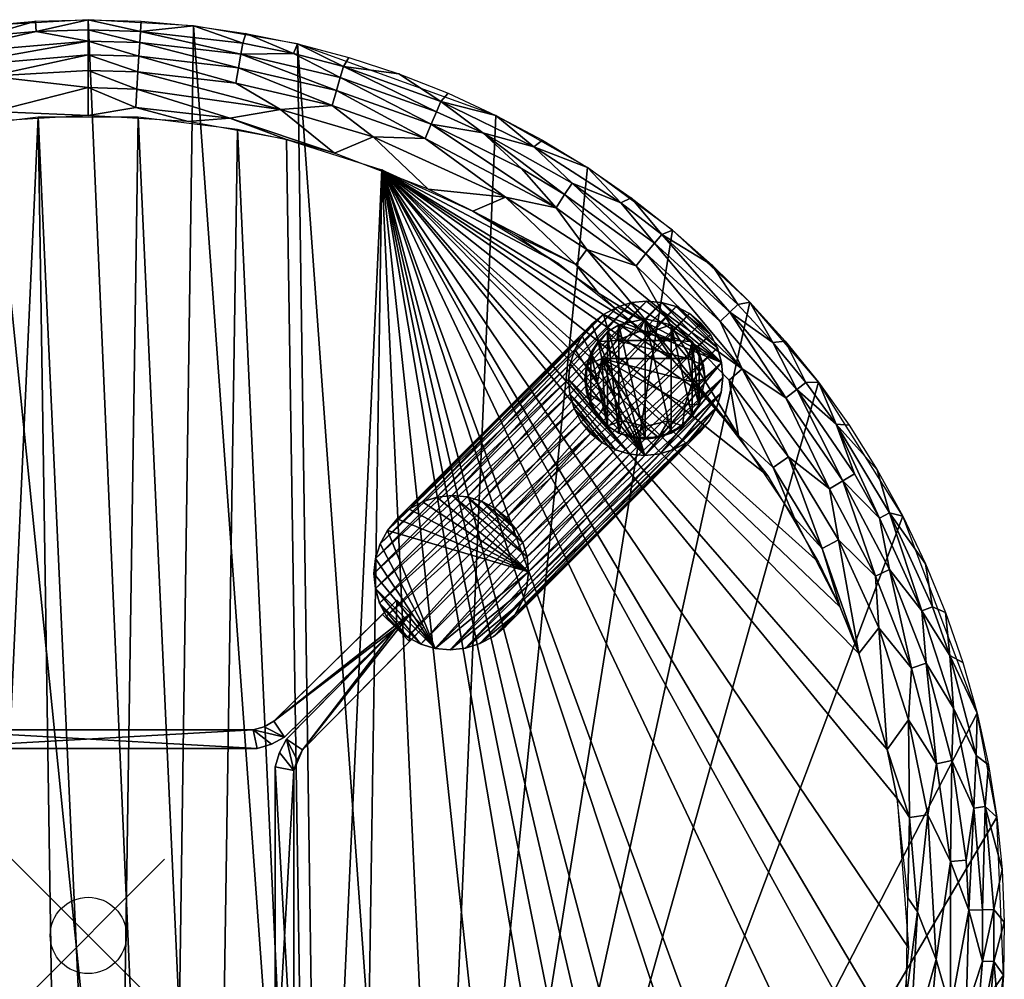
# Model space of a CAD drawing. Header units: inches. Extents: x -12 to 12, y -12 to 12.
# Tile 4 of 4: x -0.9 to 12, y -0.6 to 12. Entities that reach past the tile are written whole.
import ezdxf

# ---------------------------------------------------------------- set-up
doc = ezdxf.new("R2010")
doc.units = ezdxf.units.IN
doc.header["$PDMODE"] = 35
for name, color, linetype in [('AFUTL-3-EDPL', 19, 'Continuous'), ('AFUTL-3-GDPL', 19, 'Continuous'), ('AFUTL-3-HWPT', 4, 'Continuous'), ('AFUTL-3-LGWD', 15, 'Continuous'), ('AFUTL-3-TPWD', 15, 'Continuous')]:
    doc.layers.add(name, color=color, linetype=linetype)

msp = doc.modelspace()

# ---------------------------------------------------------------- linework, layer by layer
msp.add_point((0, 0))

# ---------------------------------------------------------------- meshes
at = {"layer": 'AFUTL-3-EDPL'}
mesh = msp.add_polyface(dxfattribs=at)
corners = [(-3.343, 11.386, 17.692), (-3.301, 11.244, 17.482), (-4.619, 10.93, 17.692), (0, 11.719, 17.482), (0, 11.54, 17.297), (-1.968, 11.371, 17.297), (-3.062, 10.427, 16.931), (-2.596, 10.428, 16.902), (-3.846, 10.034, 16.902), (-1.353, 11.789, 17.692), (-0.683, 11.847, 17.692), (-1.998, 11.547, 17.482), (-1.292, 11.262, 17.141), (0, 11.11, 17.018), (-1.239, 10.797, 16.931), (-3.733, 10.464, 17.018), (-4.451, 9.781, 16.902), (-4.902, 9.97, 17.018), (-4.413, 10.441, 17.141), (-0.691, 11.98, 17.973), (-4.068, 11.289, 17.973), (-2.567, 11.041, 17.141), (-3.251, 11.073, 17.297), (0, 10.746, 16.902), (-2.023, 11.693, 17.692), (-5.039, 9.492, 16.902), (-2.516, 10.821, 17.018), (-4.562, 10.794, 17.482), (-4.492, 10.63, 17.297), (0, 11.336, 17.141), (-2.742, 11.682, 17.973), (-3.411, 11.505, 17.973), (-2.065, 11.821, 17.973), (-1.38, 11.92, 17.973), (0, 12, 17.973), (-4.712, 11.036, 17.973), (-5.17, 10.516, 17.482), (-1.308, 10.666, 16.902), (0, 11.866, 17.692)]
mesh.append_faces([[corners[k] for k in face] for face in [(6, 8, 16)]])
mesh.append_faces([[corners[k] for k in face] for face in [(6, 7, 8)]], dxfattribs={"vtx0": -1})
mesh.append_faces([[corners[k] for k in face] for face in [(15, 16, 17), (5, 4, 12), (29, 13, 12), (1, 22, 27), (11, 5, 1), (27, 28, 36), (9, 11, 24), (24, 32, 9)]], dxfattribs={"vtx0": -1, "vtx1": -1})
mesh.append_faces([[corners[k] for k in face] for face in [(0, 1, 2), (3, 4, 5), (12, 13, 14), (2, 20, 0), (23, 14, 13), (24, 11, 0), (12, 14, 26), (21, 15, 18), (21, 12, 26), (0, 30, 24), (14, 7, 6), (10, 3, 11), (1, 5, 22), (21, 26, 15), (11, 3, 5), (28, 21, 18), (26, 6, 15), (26, 14, 6)]], dxfattribs={"vtx0": -1, "vtx1": -1, "vtx2": -1})
mesh.append_faces([[corners[k] for k in face] for face in [(18, 15, 17), (19, 10, 9), (5, 21, 22), (0, 11, 1), (17, 16, 25), (27, 22, 28), (0, 20, 31), (24, 30, 32), (9, 33, 19), (2, 1, 27), (15, 6, 16), (4, 29, 12), (9, 32, 33), (0, 31, 30), (2, 35, 20), (14, 37, 7), (34, 38, 10)]], dxfattribs={"vtx0": -1, "vtx2": -1})
mesh.append_faces([[corners[k] for k in face] for face in [(22, 21, 28)]], dxfattribs={"vtx1": -1})
mesh.append_faces([[corners[k] for k in face] for face in [(9, 10, 11), (5, 12, 21), (19, 34, 10), (23, 37, 14), (10, 38, 3)]], dxfattribs={"vtx1": -1, "vtx2": -1})
mesh = msp.add_polyface(dxfattribs=at)
corners = [(3.301, 11.244, 17.482), (4.492, 10.63, 17.297), (3.251, 11.073, 17.297), (1.998, 11.547, 17.482), (1.968, 11.371, 17.297), (0.673, 11.699, 17.482), (1.853, 10.708, 16.931), (0.621, 10.85, 16.931), (0.636, 11.091, 17.018), (2.516, 10.821, 17.018), (0.649, 11.317, 17.141), (0, 11.719, 17.482), (0.662, 11.521, 17.297), (0, 11.54, 17.297), (1.38, 11.92, 17.973), (2.023, 11.693, 17.692), (0.683, 11.847, 17.692), (2.065, 11.821, 17.973), (4.068, 11.289, 17.973), (4.619, 10.93, 17.692), (3.343, 11.386, 17.692), (4.451, 9.781, 16.902), (3.227, 10.25, 16.902), (3.733, 10.464, 17.018), (2.742, 11.682, 17.973), (2.688, 11.558, 17.692), (0, 12, 17.973), (0, 11.866, 17.692), (0.691, 11.98, 17.973), (3.411, 11.505, 17.973), (1.933, 11.17, 17.141), (0, 11.336, 17.141), (3.194, 10.876, 17.141), (0, 10.746, 16.902), (0, 11.11, 17.018), (4.562, 10.794, 17.482), (4.413, 10.441, 17.141), (2.596, 10.428, 16.902), (1.308, 10.666, 16.902)]
mesh.append_faces([[corners[k] for k in face] for face in [(3, 4, 5), (17, 15, 14), (23, 22, 9), (5, 12, 11), (28, 16, 26), (29, 20, 24), (30, 9, 10), (20, 0, 25), (16, 5, 27), (2, 32, 4), (4, 30, 12), (12, 10, 13), (18, 20, 29), (24, 25, 17), (14, 16, 28), (25, 3, 15)]], dxfattribs={"vtx0": -1, "vtx1": -1})
mesh.append_faces([[corners[k] for k in face] for face in [(6, 7, 8), (9, 6, 8), (9, 8, 10), (14, 15, 16), (18, 19, 20), (0, 2, 3), (32, 9, 30), (7, 33, 34), (15, 3, 16), (25, 0, 3), (2, 36, 32), (4, 32, 30), (36, 23, 32), (22, 6, 9), (6, 38, 7)]], dxfattribs={"vtx0": -1, "vtx1": -1, "vtx2": -1})
mesh.append_faces([[corners[k] for k in face] for face in [(0, 1, 2), (3, 2, 4), (11, 12, 13), (24, 20, 25), (26, 16, 27), (5, 4, 12), (8, 31, 10), (20, 35, 0), (16, 3, 5), (27, 5, 11), (12, 30, 10), (13, 10, 31), (7, 34, 8), (17, 25, 15)]], dxfattribs={"vtx0": -1, "vtx2": -1})
mesh.append_faces([[corners[k] for k in face] for face in [(37, 38, 6)]], dxfattribs={"vtx1": -1})
mesh.append_faces([[corners[k] for k in face] for face in [(21, 22, 23), (23, 9, 32), (8, 34, 31), (38, 33, 7)]], dxfattribs={"vtx1": -1, "vtx2": -1})
mesh.append_faces([[corners[k] for k in face] for face in [(22, 37, 6)]], dxfattribs={"vtx2": -1})
mesh = msp.add_polyface(dxfattribs=at)
corners = [(5.039, 9.492, 16.902), (4.451, 9.781, 16.902), (5.463, 9.674, 17.018), (6.975, 9.6, 17.692), (6.336, 9.858, 17.482), (5.835, 10.333, 17.692), (4.619, 10.93, 17.692), (4.562, 10.794, 17.482), (3.343, 11.386, 17.692), (7.418, 9.072, 17.482), (7.305, 8.934, 17.297), (7.176, 8.775, 17.141), (6.53, 8.988, 17.018), (6.128, 9.536, 17.141), (7.512, 8.185, 17.018), (7.348, 8.007, 16.931), (3.733, 10.464, 17.018), (8.51, 8.27, 17.692), (8.404, 8.167, 17.482), (7.512, 9.186, 17.692), (5.17, 10.516, 17.482), (4.492, 10.63, 17.297), (4.413, 10.441, 17.141), (8.174, 8.785, 17.973), (7.109, 9.667, 17.973), (6.54, 10.061, 17.973), (6.239, 9.708, 17.297), (5.675, 10.049, 17.297), (3.251, 11.073, 17.297), (6.388, 8.792, 16.931), (6.682, 8.416, 16.902), (5.608, 9.167, 16.902), (7.654, 9.242, 17.973), (8.276, 8.043, 17.297), (4.712, 11.036, 17.973), (4.068, 11.289, 17.973), (5.34, 10.746, 17.973), (5.95, 10.421, 17.973), (3.301, 11.244, 17.482), (8.567, 7.423, 17.141), (8.667, 8.3, 17.973)]
mesh.append_faces([[corners[k] for k in face] for face in [(20, 26, 27)]], dxfattribs={"vtx0": -1})
mesh.append_faces([[corners[k] for k in face] for face in [(24, 3, 25), (27, 13, 21), (21, 22, 28), (23, 19, 32), (34, 6, 35), (37, 5, 36), (7, 21, 38), (18, 33, 9), (10, 11, 26), (2, 16, 22), (36, 6, 34), (19, 9, 3), (25, 5, 37), (32, 19, 24), (40, 17, 23), (20, 21, 7), (26, 13, 27)]], dxfattribs={"vtx0": -1, "vtx1": -1})
mesh.append_faces([[corners[k] for k in face] for face in [(3, 4, 5), (6, 7, 8), (9, 10, 4), (11, 12, 13), (14, 15, 12), (2, 1, 16), (17, 18, 19), (5, 4, 20), (21, 13, 22), (14, 12, 11), (23, 17, 19), (5, 20, 6), (26, 11, 13), (29, 0, 2), (36, 5, 6), (25, 3, 5), (12, 2, 13), (3, 9, 4), (15, 30, 29), (4, 26, 20), (10, 39, 11), (15, 29, 12), (12, 29, 2)]], dxfattribs={"vtx0": -1, "vtx1": -1, "vtx2": -1})
mesh.append_faces([[corners[k] for k in face] for face in [(9, 33, 10), (13, 2, 22), (19, 18, 9), (4, 10, 26), (24, 19, 3), (6, 20, 7)]], dxfattribs={"vtx0": -1, "vtx2": -1})
mesh.append_faces([[corners[k] for k in face] for face in [(0, 1, 2)]], dxfattribs={"vtx1": -1, "vtx2": -1})
mesh.append_faces([[corners[k] for k in face] for face in [(30, 31, 29), (20, 27, 21), (29, 31, 0)]], dxfattribs={"vtx2": -1})
mesh = msp.add_polyface(dxfattribs=at)
corners = [(9.795, 6.698, 17.692), (9.28, 7.156, 17.482), (9.397, 7.246, 17.692), (8.968, 7.771, 17.692), (8.404, 8.167, 17.482), (8.971, 6.134, 16.931), (8.396, 7.275, 17.018), (9.171, 6.271, 17.018), (9.612, 5.072, 16.931), (10.495, 5.538, 17.692), (10.92, 4.252, 17.482), (10.364, 5.469, 17.482), (9.139, 7.047, 17.297), (9.707, 5.854, 17.141), (8.567, 7.423, 17.141), (10.497, 4.794, 17.297), (8.517, 6.553, 16.902), (7.348, 8.007, 16.931), (7.512, 8.185, 17.018), (8.276, 8.043, 17.297), (9.882, 5.959, 17.297), (10.035, 6.051, 17.482), (10.311, 4.709, 17.141), (9.826, 5.185, 17.018), (7.305, 8.934, 17.297), (9.564, 7.248, 17.973), (9.13, 7.787, 17.973), (8.667, 8.3, 17.973), (7.176, 8.775, 17.141), (9.966, 6.685, 17.973), (10.334, 6.1, 17.973), (10.668, 5.494, 17.973), (10.967, 4.87, 17.973), (11.058, 4.305, 17.692), (10.092, 3.693, 16.902), (8.51, 8.27, 17.692), (9.848, 4.301, 16.902), (9.251, 5.467, 16.902), (7.656, 7.541, 16.902), (6.682, 8.416, 16.902)]
mesh.append_faces([[corners[k] for k in face] for face in [(0, 11, 21)]], dxfattribs={"vtx0": -1})
mesh.append_faces([[corners[k] for k in face] for face in [(0, 1, 2), (20, 13, 12), (26, 3, 27), (6, 14, 7), (29, 0, 25), (31, 9, 30), (6, 16, 18), (3, 4, 35), (25, 2, 26), (30, 0, 29), (32, 9, 31), (11, 20, 21), (2, 1, 3)]], dxfattribs={"vtx0": -1, "vtx1": -1})
mesh.append_faces([[corners[k] for k in face] for face in [(3, 1, 4), (8, 5, 7), (9, 10, 11), (12, 13, 14), (10, 15, 11), (16, 17, 18), (9, 11, 0), (20, 22, 13), (8, 7, 23), (23, 13, 22), (14, 18, 28), (30, 9, 0), (32, 33, 9), (5, 16, 6), (33, 10, 9), (11, 15, 20), (21, 20, 1), (4, 12, 19), (1, 12, 4), (15, 22, 20), (7, 13, 23), (7, 14, 13), (34, 8, 23), (8, 37, 5)]], dxfattribs={"vtx0": -1, "vtx1": -1, "vtx2": -1})
mesh.append_faces([[corners[k] for k in face] for face in [(5, 6, 7), (12, 14, 19), (25, 0, 2), (1, 20, 12), (27, 3, 35), (5, 37, 16), (26, 2, 3)]], dxfattribs={"vtx0": -1, "vtx2": -1})
mesh.append_faces([[corners[k] for k in face] for face in [(19, 14, 24), (38, 39, 17)]], dxfattribs={"vtx1": -1})
mesh.append_faces([[corners[k] for k in face] for face in [(0, 21, 1), (6, 18, 14)]], dxfattribs={"vtx1": -1, "vtx2": -1})
mesh.append_faces([[corners[k] for k in face] for face in [(8, 36, 37), (16, 38, 17)]], dxfattribs={"vtx2": -1})
mesh = msp.add_polyface(dxfattribs=at)
corners = [(11.899, 1.552, 17.973), (11.746, 1.689, 17.692), (11.79, 2.235, 17.973), (10.92, 4.252, 17.482), (10.975, 3.566, 17.297), (10.497, 4.794, 17.297), (11.714, 0.335, 17.482), (11.535, 0.33, 17.297), (11.599, 1.668, 17.482), (10.466, 2.437, 16.902), (10.353, 4.031, 17.018), (10.745, 2.824, 17.018), (10.863, 0.31, 16.931), (10.997, 1.581, 17.018), (11.105, -0.317, 17.018), (10.092, 3.693, 16.902), (11.498, 0.988, 17.297), (11.31, 2.292, 17.297), (11.334, 2.979, 17.482), (11.642, 2.911, 17.973), (11.63, 2.357, 17.692), (11.286, 3.667, 17.692), (11.23, 4.23, 17.973), (11.058, 4.305, 17.692), (10.967, 4.87, 17.973), (11.969, 0.864, 17.973), (11.862, 0.339, 17.692), (11.294, 0.97, 17.141), (10.757, 1.547, 16.931), (10.781, 3.503, 17.141), (11.999, 0.173, 17.973), (11.455, 3.576, 17.973), (11.11, 2.251, 17.141), (10.311, 4.709, 17.141), (9.826, 5.185, 17.018), (9.848, 4.301, 16.902), (9.612, 5.072, 16.931), (11.714, -0.335, 17.482), (10.735, 0.491, 16.902), (10.595, 1.794, 16.902)]
mesh.append_faces([[corners[k] for k in face] for face in [(8, 7, 16)]], dxfattribs={"vtx0": -1})
mesh.append_faces([[corners[k] for k in face] for face in [(0, 1, 2), (6, 7, 8), (22, 23, 24), (10, 29, 11), (30, 26, 25), (19, 21, 31), (34, 33, 10), (1, 8, 20), (21, 3, 23), (31, 21, 22), (2, 20, 19), (25, 1, 0), (7, 27, 16)]], dxfattribs={"vtx0": -1, "vtx1": -1})
mesh.append_faces([[corners[k] for k in face] for face in [(3, 4, 5), (12, 13, 14), (18, 4, 3), (19, 20, 21), (25, 26, 1), (12, 28, 13), (18, 17, 4), (8, 17, 18), (20, 18, 21), (11, 29, 32), (13, 32, 27), (10, 33, 29), (28, 9, 11), (20, 8, 18), (21, 18, 3), (16, 27, 17), (17, 32, 4), (17, 27, 32), (5, 29, 33), (4, 32, 29), (4, 29, 5), (11, 32, 13), (28, 11, 13), (26, 6, 1), (12, 38, 28)]], dxfattribs={"vtx0": -1, "vtx1": -1, "vtx2": -1})
mesh.append_faces([[corners[k] for k in face] for face in [(9, 10, 11), (13, 27, 14), (1, 6, 8), (15, 34, 10), (2, 1, 20), (22, 21, 23), (26, 37, 6), (28, 38, 39), (28, 39, 9)]], dxfattribs={"vtx0": -1, "vtx2": -1})
mesh.append_faces([[corners[k] for k in face] for face in [(9, 15, 10), (8, 16, 17)]], dxfattribs={"vtx1": -1, "vtx2": -1})
mesh.append_faces([[corners[k] for k in face] for face in [(15, 35, 36)]], dxfattribs={"vtx2": -1})
mesh = msp.add_polyface(dxfattribs=at)
corners = [(11.334, -2.979, 17.482), (10.975, -3.566, 17.297), (11.31, -2.292, 17.297), (11.599, -1.668, 17.482), (10.353, -4.031, 17.018), (10.127, -3.943, 16.931), (10.745, -2.824, 17.018), (10.511, -2.763, 16.931), (10.757, -1.547, 16.931), (10.863, 0.31, 16.931), (11.105, -0.317, 17.018), (11.498, -0.988, 17.297), (11.714, -0.335, 17.482), (11.347, -3.905, 17.973), (11.286, -3.667, 17.692), (11.553, -3.245, 17.973), (10.997, -1.581, 17.018), (11.939, -1.208, 17.973), (11.862, -0.339, 17.692), (11.989, -0.519, 17.973), (11.63, -2.357, 17.692), (11.746, -1.689, 17.692), (11.535, 0.33, 17.297), (10.781, -3.503, 17.141), (11.721, -2.574, 17.973), (11.85, -1.894, 17.973), (11.11, -2.251, 17.141), (11.294, -0.97, 17.141), (10.92, -4.252, 17.482), (11.294, 0.97, 17.141), (11.714, 0.335, 17.482), (10.715, -0.819, 16.902), (10.536, -2.117, 16.902), (11.862, 0.339, 17.692), (11.999, 0.173, 17.973), (10.311, -4.709, 17.141), (9.712, -4.599, 16.902), (10.2, -3.383, 16.902), (11.103, -4.552, 17.973), (10.735, 0.491, 16.902)]
mesh.append_faces([[corners[k] for k in face] for face in [(13, 14, 15), (17, 18, 19), (24, 20, 25), (12, 22, 30), (18, 12, 33), (20, 3, 21), (19, 18, 34), (25, 21, 17), (15, 20, 24), (38, 14, 13)]], dxfattribs={"vtx0": -1, "vtx1": -1})
mesh.append_faces([[corners[k] for k in face] for face in [(0, 1, 2), (0, 2, 3), (4, 5, 6), (5, 7, 6), (8, 9, 10), (3, 11, 12), (8, 10, 16), (3, 2, 11), (15, 14, 20), (17, 21, 18), (12, 11, 22), (4, 6, 23), (7, 8, 16), (23, 6, 26), (26, 16, 27), (28, 1, 0), (10, 27, 16), (18, 3, 12), (8, 31, 9), (7, 32, 8), (20, 0, 3), (21, 3, 18), (14, 0, 20), (14, 28, 0), (22, 27, 29), (11, 27, 22), (11, 26, 27), (2, 23, 26), (2, 26, 11), (1, 23, 2), (1, 35, 23), (6, 7, 16), (6, 16, 26), (5, 37, 7)]], dxfattribs={"vtx0": -1, "vtx1": -1, "vtx2": -1})
mesh.append_faces([[corners[k] for k in face] for face in [(8, 32, 31), (34, 18, 33), (25, 20, 21), (9, 31, 39)]], dxfattribs={"vtx0": -1, "vtx2": -1})
mesh.append_faces([[corners[k] for k in face] for face in [(36, 37, 5)]], dxfattribs={"vtx1": -1})
mesh.append_faces([[corners[k] for k in face] for face in [(10, 29, 27), (37, 32, 7)]], dxfattribs={"vtx1": -1, "vtx2": -1})
at = {"layer": 'AFUTL-3-GDPL'}
mesh = msp.add_polyface(dxfattribs=at)
corners = [(7.293, 6.505), (7.858, 7.559, 0.531), (6.727, 7.559, 0.531), (8.002, 7.634), (6.583, 6.951), (6.583, 7.634), (7.908, 6.802), (7.371, 7.913, 0.531), (7.293, 6.668, 0.531), (7.634, 8.002), (6.951, 8.002), (7.82, 6.958, 0.531), (6.765, 6.958, 0.531), (7.293, 8.08, 0.177), (6.802, 6.677), (7.117, 6.525, 0.177), (8.06, 7.468, 0.177), (6.525, 7.468, 0.177), (7.908, 7.784, 0.177), (8.002, 6.951, 0.177), (7.468, 6.525, 0.177), (8.08, 7.293), (7.634, 8.002, 0.177), (7.784, 6.677, 0.177), (6.951, 8.002, 0.177), (6.677, 7.784, 0.177), (6.677, 6.802, 0.177), (6.525, 7.117, 0.177), (7.66, 7.798, 0.531), (6.925, 7.798, 0.531), (7.594, 6.745, 0.531), (7.293, 8.08), (7.634, 6.583), (6.505, 7.293), (6.991, 6.745, 0.531), (7.916, 7.253, 0.531), (6.669, 7.253, 0.531), (7.214, 7.913, 0.531), (8.08, 7.293, 0.177), (6.951, 6.583, 0.177), (6.951, 6.583), (6.802, 7.908), (7.908, 7.784), (8.002, 6.951), (6.802, 7.908, 0.177), (6.802, 6.677, 0.177)]
mesh.append_faces([[corners[k] for k in face] for face in [(30, 23, 11), (37, 24, 29), (36, 17, 27), (28, 18, 22), (30, 20, 23), (34, 45, 39), (1, 16, 18), (36, 27, 12), (37, 13, 24), (28, 22, 7), (12, 27, 26), (15, 40, 0), (8, 15, 20), (16, 3, 18), (17, 33, 27), (25, 41, 5), (11, 23, 19), (20, 32, 23), (15, 0, 20), (16, 21, 3), (7, 22, 13), (23, 6, 19), (23, 32, 6), (44, 41, 25), (2, 25, 17), (25, 5, 17), (26, 4, 14), (27, 4, 26), (27, 33, 4), (1, 18, 28), (8, 20, 30), (20, 0, 32), (17, 5, 33), (2, 17, 36), (7, 13, 37), (38, 21, 16), (39, 40, 15), (18, 3, 42), (19, 6, 43), (29, 24, 44), (26, 14, 45)]])
mesh.append_faces([[corners[k] for k in face] for face in [(12, 45, 34), (35, 19, 38), (19, 21, 38), (18, 9, 22), (43, 3, 21), (22, 31, 13), (13, 10, 24), (29, 25, 2), (5, 4, 33), (34, 15, 8), (35, 16, 1), (37, 28, 7), (39, 14, 40), (44, 10, 41)]], dxfattribs={"vtx0": -1})
mesh.append_faces([[corners[k] for k in face] for face in [(32, 9, 6), (29, 28, 37), (41, 14, 5), (2, 1, 29), (0, 31, 32), (10, 40, 41), (6, 42, 43)]], dxfattribs={"vtx0": -1, "vtx1": -1})
mesh.append_faces([[corners[k] for k in face] for face in [(0, 10, 31), (10, 0, 40), (6, 9, 42), (5, 14, 4), (29, 1, 28), (2, 8, 30), (32, 31, 9), (2, 35, 1), (41, 40, 14), (43, 42, 3)]], dxfattribs={"vtx0": -1, "vtx2": -1})
mesh.append_faces([[corners[k] for k in face] for face in [(11, 19, 35), (45, 14, 39), (36, 12, 2), (24, 10, 44)]], dxfattribs={"vtx1": -1})
mesh.append_faces([[corners[k] for k in face] for face in [(30, 11, 2), (11, 35, 2), (12, 34, 2), (34, 8, 2)]], dxfattribs={"vtx1": -1, "vtx2": -1})
mesh.append_faces([[corners[k] for k in face] for face in [(13, 31, 10), (29, 44, 25), (18, 42, 9), (19, 43, 21), (22, 9, 31), (35, 38, 16), (34, 39, 15), (12, 26, 45)]], dxfattribs={"vtx2": -1})
at = {"layer": 'AFUTL-3-HWPT'}
mesh = msp.add_polyface(dxfattribs=at)
corners = [(-4.031, 4.031, 16.902), (2.571, 2.598, 16.902), (-2.571, 2.598, 15.652), (2.571, 2.598, 15.652), (3.854, 4.207, 16.902), (-2.21, 2.449, 16.902), (-4.219, 4.219, 15.652), (4.042, 4.395, 15.652), (2.432, 2.806, 15.652), (-2.161, 2.694, 15.652), (2.161, 2.694, 16.902), (-2.161, 2.694, 16.902), (-3.854, 4.207, 16.902), (4.031, 4.031, 16.902), (2.21, 2.449, 15.652), (-2.571, 2.598, 16.902), (-2.21, 2.449, 15.652), (2.21, 2.449, 16.902), (4.219, 4.219, 15.652), (-4.042, 4.395, 15.652), (-2.432, 2.806, 15.652), (2.161, 2.694, 15.652), (2.432, 2.806, 16.902), (-2.432, 2.806, 16.902), (2.398, 2.505, 15.652), (2.398, 2.505, 16.902), (-2.398, 2.505, 15.652), (-2.398, 2.505, 16.902), (2.302, 2.736, 15.652), (2.302, 2.736, 16.902), (-2.302, 2.736, 15.652)]
mesh.append_faces([[corners[k] for k in face] for face in [(10, 9, 11), (5, 14, 17), (3, 13, 1), (4, 8, 22), (0, 2, 15), (20, 12, 23), (0, 23, 12), (22, 13, 4), (13, 7, 4), (25, 14, 24), (27, 2, 26), (18, 8, 7), (20, 6, 19), (6, 12, 19), (23, 30, 20), (22, 28, 29), (1, 24, 3), (5, 26, 16), (29, 21, 10)]], dxfattribs={"vtx0": -1})
mesh.append_faces([[corners[k] for k in face] for face in [(3, 8, 18), (16, 9, 14), (11, 5, 10), (15, 23, 0), (14, 21, 24), (2, 9, 26), (29, 1, 22), (11, 30, 23), (24, 21, 3), (26, 9, 16), (10, 1, 29)]], dxfattribs={"vtx0": -1, "vtx1": -1})
mesh.append_faces([[corners[k] for k in face] for face in [(14, 9, 21), (20, 2, 6), (10, 5, 17), (22, 1, 13), (11, 27, 5), (3, 21, 28), (15, 11, 23), (10, 17, 25), (11, 15, 27), (3, 28, 8), (2, 30, 9)]], dxfattribs={"vtx0": -1, "vtx2": -1})
mesh.append_faces([[corners[k] for k in face] for face in [(16, 14, 5), (21, 9, 10), (6, 2, 0), (19, 12, 20), (18, 13, 3), (7, 8, 4), (0, 12, 6), (27, 26, 5), (25, 24, 1), (18, 7, 13), (17, 14, 25), (15, 2, 27)]], dxfattribs={"vtx1": -1})
mesh.append_faces([[corners[k] for k in face] for face in [(25, 1, 10), (20, 30, 2)]], dxfattribs={"vtx1": -1, "vtx2": -1})
mesh.append_faces([[corners[k] for k in face] for face in [(29, 28, 21), (22, 8, 28), (11, 9, 30)]], dxfattribs={"vtx2": -1})
mesh = msp.add_polyface(dxfattribs=at)
corners = [(4.031, 4.031, 16.902), (2.598, -2.571, 16.902), (2.598, 2.571, 15.652), (2.598, -2.571, 15.652), (4.207, -3.854, 16.902), (2.449, 2.21, 16.902), (4.219, 4.219, 15.652), (4.395, -4.042, 15.652), (2.806, -2.432, 15.652), (2.694, 2.161, 15.652), (2.694, -2.161, 16.902), (2.694, 2.161, 16.902), (4.207, 3.854, 16.902), (4.031, -4.031, 16.902), (2.449, -2.21, 15.652), (2.598, 2.571, 16.902), (2.449, 2.21, 15.652), (2.449, -2.21, 16.902), (4.219, -4.219, 15.652), (4.395, 4.042, 15.652), (2.806, 2.432, 15.652), (2.694, -2.161, 15.652), (2.806, -2.432, 16.902), (2.806, 2.432, 16.902), (2.505, -2.398, 15.652), (2.505, -2.398, 16.902), (2.505, 2.398, 15.652), (2.505, 2.398, 16.902), (2.736, -2.302, 15.652), (2.736, -2.302, 16.902), (2.736, 2.302, 15.652)]
mesh.append_faces([[corners[k] for k in face] for face in [(10, 9, 11), (5, 14, 17), (3, 13, 1), (4, 8, 22), (0, 2, 15), (20, 12, 23), (0, 23, 12), (22, 13, 4), (13, 7, 4), (25, 14, 24), (27, 2, 26), (18, 8, 7), (20, 6, 19), (6, 12, 19), (23, 30, 20), (22, 28, 29), (1, 24, 3), (5, 26, 16), (29, 21, 10)]], dxfattribs={"vtx0": -1})
mesh.append_faces([[corners[k] for k in face] for face in [(3, 8, 18), (16, 9, 14), (11, 5, 10), (15, 23, 0), (14, 21, 24), (2, 9, 26), (29, 1, 22), (11, 30, 23), (24, 21, 3), (26, 9, 16), (10, 1, 29)]], dxfattribs={"vtx0": -1, "vtx1": -1})
mesh.append_faces([[corners[k] for k in face] for face in [(14, 9, 21), (20, 2, 6), (10, 5, 17), (22, 1, 13), (11, 27, 5), (3, 21, 28), (15, 11, 23), (10, 17, 25), (11, 15, 27), (3, 28, 8), (2, 30, 9)]], dxfattribs={"vtx0": -1, "vtx2": -1})
mesh.append_faces([[corners[k] for k in face] for face in [(16, 14, 5), (21, 9, 10), (6, 2, 0), (19, 12, 20), (18, 13, 3), (7, 8, 4), (0, 12, 6), (27, 26, 5), (25, 24, 1), (18, 7, 13), (17, 14, 25), (15, 2, 27)]], dxfattribs={"vtx1": -1})
mesh.append_faces([[corners[k] for k in face] for face in [(25, 1, 10), (20, 30, 2)]], dxfattribs={"vtx1": -1, "vtx2": -1})
mesh.append_faces([[corners[k] for k in face] for face in [(29, 28, 21), (22, 8, 28), (11, 9, 30)]], dxfattribs={"vtx2": -1})
at = {"layer": 'AFUTL-3-LGWD'}
mesh = msp.add_polyface(dxfattribs=at)
corners = [(5.461, 4.046, 16.902), (5.306, 3.919, 16.902), (5.13, 3.824, 16.902), (4.94, 3.764, 16.902), (4.742, 3.742, 16.902), (4.545, 3.76, 16.902), (4.356, 3.815, 16.902), (4.183, 3.907, 16.902), (4.031, 4.031, 16.902), (3.907, 4.183, 16.902), (3.815, 4.356, 16.902), (3.76, 4.545, 16.902), (3.742, 4.742, 16.902), (3.764, 4.94, 16.902), (3.824, 5.13, 16.902), (3.919, 5.306, 16.902), (4.046, 5.461, 16.902), (4.201, 5.588, 16.902), (4.377, 5.683, 16.902), (4.567, 5.743, 16.902), (4.765, 5.765, 16.902), (4.962, 5.747, 16.902), (5.151, 5.692, 16.902), (5.325, 5.601, 16.902), (5.476, 5.476, 16.902), (5.601, 5.325, 16.902), (5.692, 5.151, 16.902), (5.747, 4.962, 16.902), (5.765, 4.765, 16.902), (5.743, 4.567, 16.902), (5.683, 4.377, 16.902), (5.588, 4.201, 16.902), (8.009, 6.595, 0.03), (8.137, 6.75, 0.03), (8.232, 6.926, 0.03), (8.292, 7.116, 0.03), (8.313, 7.313, 0.03), (8.296, 7.51, 0.03), (8.241, 7.7, 0.03), (8.149, 7.873, 0.03), (8.025, 8.025, 0.03), (7.873, 8.149, 0.03), (7.7, 8.241, 0.03), (7.51, 8.296, 0.03), (7.313, 8.313, 0.03), (7.116, 8.292, 0.03), (6.926, 8.232, 0.03), (6.75, 8.137, 0.03), (6.595, 8.009, 0.03), (6.468, 7.855, 0.03), (6.372, 7.679, 0.03), (6.313, 7.489, 0.03), (6.291, 7.291, 0.03), (6.308, 7.094, 0.03), (6.364, 6.905, 0.03), (6.455, 6.731, 0.03), (6.579, 6.579, 0.03), (6.731, 6.455, 0.03), (6.905, 6.364, 0.03), (7.094, 6.308, 0.03), (7.291, 6.291, 0.03), (7.489, 6.313, 0.03), (7.679, 6.372, 0.03), (7.855, 6.468, 0.03)]
mesh.append_faces([[corners[k] for k in face] for face in [(0, 63, 32), (30, 33, 34), (28, 35, 36), (26, 37, 38), (24, 39, 40), (62, 1, 2), (60, 3, 4), (58, 5, 6), (56, 7, 8), (55, 10, 54), (53, 12, 52), (51, 14, 50), (49, 16, 48), (47, 18, 46), (45, 20, 44), (43, 22, 42), (23, 25, 24), (7, 9, 8), (55, 57, 56), (39, 41, 40)]], dxfattribs={"vtx0": -1})
mesh.append_faces([[corners[k] for k in face] for face in [(1, 63, 0), (31, 33, 30), (29, 35, 28), (27, 37, 26), (25, 39, 24), (63, 1, 62), (61, 3, 60), (59, 5, 58), (57, 7, 56), (56, 9, 55), (54, 11, 53), (52, 13, 51), (50, 15, 49), (48, 17, 47), (46, 19, 45), (44, 21, 43), (42, 23, 41), (1, 31, 2), (2, 30, 3), (3, 29, 4), (4, 28, 5), (27, 20, 28), (20, 27, 21), (21, 26, 22), (22, 25, 23), (5, 11, 6), (6, 10, 7), (33, 63, 34), (34, 62, 35), (35, 61, 36), (36, 60, 37), (59, 52, 60), (52, 59, 53), (53, 58, 54), (54, 57, 55), (37, 43, 38), (38, 42, 39)]], dxfattribs={"vtx0": -1, "vtx1": -1})
mesh.append_faces([[corners[k] for k in face] for face in [(5, 28, 15), (37, 60, 47)]], dxfattribs={"vtx0": -1, "vtx1": -1, "vtx2": -1})
mesh.append_faces([[corners[k] for k in face] for face in [(31, 32, 33), (29, 34, 35), (27, 36, 37), (25, 38, 39), (61, 2, 3), (59, 4, 5), (57, 6, 7), (55, 9, 10), (53, 11, 12), (51, 13, 14), (49, 15, 16), (47, 17, 18), (45, 19, 20), (43, 21, 22), (41, 23, 24), (2, 31, 30), (3, 30, 29), (4, 29, 28), (5, 15, 14), (28, 20, 19), (28, 19, 18), (21, 27, 26), (22, 26, 25), (28, 17, 16), (28, 16, 15), (5, 13, 12), (5, 12, 11), (6, 11, 10), (7, 10, 9), (34, 63, 62), (35, 62, 61), (36, 61, 60), (37, 47, 46), (60, 52, 51), (60, 51, 50), (53, 59, 58), (54, 58, 57), (60, 49, 48), (60, 48, 47), (37, 45, 44), (37, 44, 43), (38, 43, 42), (39, 42, 41)]], dxfattribs={"vtx0": -1, "vtx2": -1})
mesh.append_faces([[corners[k] for k in face] for face in [(0, 32, 31), (30, 34, 29), (28, 36, 27), (26, 38, 25), (62, 2, 61), (60, 4, 59), (58, 6, 57), (0, 31, 1), (32, 63, 33)]], dxfattribs={"vtx1": -1})
mesh.append_faces([[corners[k] for k in face] for face in [(18, 17, 28), (14, 13, 5), (50, 49, 60), (46, 45, 37)]], dxfattribs={"vtx1": -1, "vtx2": -1})
mesh.append_faces([[corners[k] for k in face] for face in [(24, 40, 41), (56, 8, 9), (54, 10, 11), (52, 12, 13), (50, 14, 15), (48, 16, 17), (46, 18, 19), (44, 20, 21), (42, 22, 23)]], dxfattribs={"vtx2": -1})
at = {"layer": 'AFUTL-3-TPWD'}
mesh = msp.add_polyface(dxfattribs=at)
corners = [(-11.999, 0.173, 17.973), (4.392, -11.167, 17.973), (2.742, 11.682, 17.973), (2.913, -10.344, 16.902), (3.846, 10.034, 16.902), (-10.745, -0.164, 16.902), (10.745, -0.164, 16.902), (-5.039, 9.492, 16.902), (-4.392, -11.167, 17.973), (10.822, -5.184, 17.973), (11.899, 1.552, 17.973), (8.901, 6.021, 16.902), (-2.913, -10.344, 16.902), (-8.901, 6.021, 16.902), (-9.414, -5.183, 16.902), (9.414, -5.183, 16.902), (-10.822, -5.184, 17.973), (-10.668, 5.494, 17.973), (-2.742, 11.682, 17.973), (10.668, 5.494, 17.973), (0.655, 10.726, 16.902), (-8.902, -8.047, 17.973), (8.902, -8.047, 17.973), (8.667, 8.3, 17.973), (-8.667, 8.3, 17.973), (1.036, -11.955, 17.973), (-7.883, -7.304, 16.902), (7.883, -7.304, 16.902), (0.328, -10.741, 16.902), (-2.596, 10.428, 16.902), (-5.34, 10.746, 17.973), (5.34, 10.746, 17.973), (11.721, -2.574, 17.973), (-11.721, -2.574, 17.973), (-6.828, -9.868, 17.973), (6.828, -9.868, 17.973), (-10.536, -2.117, 16.902), (10.536, -2.117, 16.902), (-9.848, 4.301, 16.902), (9.848, 4.301, 16.902), (10.595, 1.794, 16.902), (-10.595, 1.794, 16.902), (4.747, -9.641, 16.902), (-4.747, -9.641, 16.902), (-1.036, -11.955, 17.973), (11.989, -0.519, 17.973), (5.039, 9.492, 16.902), (2.596, 10.428, 16.902), (5.885, -8.992, 16.902), (-5.885, -8.992, 16.902), (-6.156, 8.808, 16.902), (6.156, 8.808, 16.902), (-10.2, -3.383, 16.902), (10.2, -3.383, 16.902), (-0.655, 10.726, 16.902), (-1.632, -10.621, 16.902), (-3.846, 10.034, 16.902), (6.935, -8.209, 16.902), (-6.935, -8.209, 16.902), (1.632, -10.621, 16.902), (-7.182, 7.993, 16.902), (7.182, 7.993, 16.902), (-11.899, 1.552, 17.973), (-3.078, -11.599, 17.973), (3.078, -11.599, 17.973), (11.347, -3.905, 17.973), (-11.347, -3.905, 17.973), (11.642, 2.911, 17.973), (-11.642, 2.911, 17.973), (-6.54, 10.061, 17.973), (6.54, 10.061, 17.973), (-9.564, 7.248, 17.973), (9.564, 7.248, 17.973), (1.38, 11.92, 17.973), (-1.38, 11.92, 17.973), (0, 12, 17.973), (-7.654, 9.242, 17.973), (7.654, 9.242, 17.973), (7.918, -9.017, 17.973), (-7.918, -9.017, 17.973), (-10.154, -6.395, 17.973), (10.154, -6.395, 17.973), (5.647, -10.588, 17.973), (-5.647, -10.588, 17.973), (-0.328, -10.741, 16.902), (3.538, -10.147, 16.902), (-3.538, -10.147, 16.902), (-9.08, -5.747, 16.902), (9.08, -5.747, 16.902), (-7.656, 7.541, 16.902), (7.656, 7.541, 16.902), (-10.092, 3.693, 16.902), (10.092, 3.693, 16.902), (-8.102, 7.06, 16.902), (8.102, 7.06, 16.902), (10.645, -1.47, 16.902), (-10.645, -1.47, 16.902), (8.313, -6.809, 16.902), (-8.313, -6.809, 16.902), (1.956, 10.567, 16.902), (-1.956, 10.567, 16.902), (10.466, 2.437, 16.902), (-10.466, 2.437, 16.902), (-7.423, -7.771, 16.902), (7.423, -7.771, 16.902), (9.567, 4.893, 16.902), (-9.567, 4.893, 16.902)]
mesh.append_faces([[corners[k] for k in face] for face in [(41, 96, 5), (51, 4, 46), (33, 62, 0), (35, 1, 82)]], dxfattribs={"vtx0": -1})
mesh.append_faces([[corners[k] for k in face] for face in [(83, 69, 34), (57, 4, 104), (54, 55, 100), (44, 74, 63), (77, 1, 23), (45, 1, 32), (101, 4, 92), (93, 98, 13), (15, 4, 53), (75, 25, 73), (19, 1, 67), (21, 71, 80), (81, 1, 22), (72, 1, 19), (97, 4, 88), (59, 99, 3), (56, 43, 7), (2, 1, 31), (32, 1, 65), (66, 68, 33), (79, 76, 21), (22, 1, 78), (91, 52, 102), (95, 4, 6), (13, 14, 106), (105, 4, 11), (6, 4, 40), (85, 4, 42), (25, 74, 44), (10, 1, 45), (11, 4, 94), (42, 4, 48), (7, 43, 50), (53, 4, 37), (20, 28, 54), (29, 12, 56), (48, 4, 57), (28, 20, 59), (50, 58, 60), (61, 4, 51), (63, 18, 8), (65, 1, 9), (16, 68, 66), (67, 1, 10), (31, 1, 70), (23, 1, 72), (73, 64, 2), (74, 25, 75), (70, 1, 77), (78, 1, 35), (34, 76, 79), (80, 17, 16), (9, 1, 81), (8, 30, 83), (3, 4, 85), (88, 4, 15), (60, 103, 89), (90, 4, 61), (38, 52, 91), (92, 4, 39), (89, 26, 93), (94, 4, 90), (37, 4, 95), (27, 4, 97), (100, 12, 29), (40, 4, 101), (102, 36, 41), (104, 4, 27), (39, 4, 105), (106, 14, 38)]], dxfattribs={"vtx0": -1, "vtx1": -1})
mesh.append_faces([[corners[k] for k in face] for face in [(60, 58, 103), (54, 84, 55), (38, 14, 52), (21, 76, 24), (16, 17, 68), (59, 20, 99), (80, 71, 17), (73, 25, 64), (13, 98, 87), (8, 18, 30), (56, 86, 43), (3, 47, 4), (50, 43, 49), (102, 52, 36), (100, 55, 12), (50, 49, 58), (2, 64, 1), (33, 68, 62), (83, 30, 69), (21, 24, 71), (63, 74, 18), (34, 69, 76), (54, 28, 84), (56, 12, 86), (13, 87, 14), (41, 36, 96), (93, 26, 98), (3, 99, 47), (89, 103, 26)]], dxfattribs={"vtx0": -1, "vtx2": -1})

doc.saveas('drawing.dxf')
